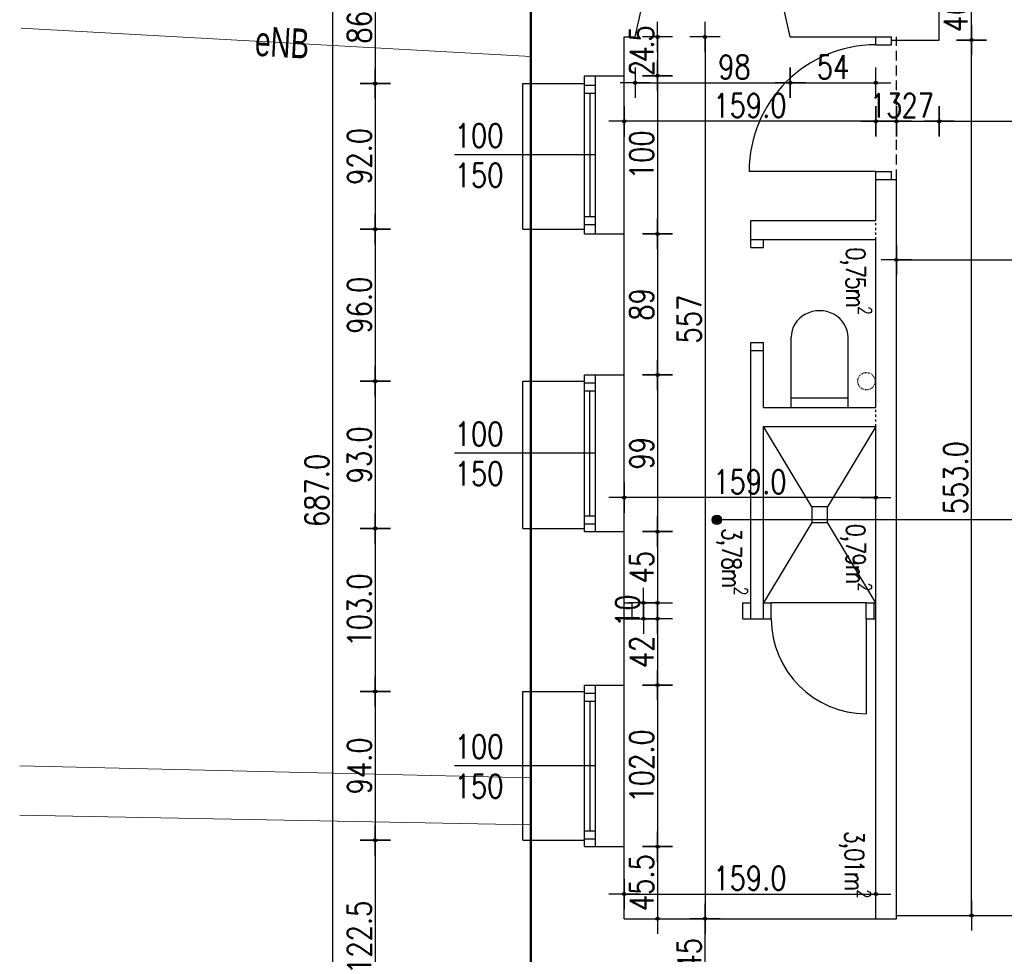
# Model space of a CAD drawing. Header units: millimetres. Extents: x 22865 to 60762, y -18816 to 15611.
# Tile 64 of 256: x 43672 to 44294, y -10942 to -10352. Entities that reach past the tile are written whole.
import ezdxf
from ezdxf.enums import TextEntityAlignment as Align

# ---------------------------------------------------------------- set-up
doc = ezdxf.new("R2010")
doc.units = ezdxf.units.MM
for name, pattern in [('2_EGBU_A', [0]), ('3', [1, 0.5, -0.5]), ('3_SUCP', [0]), ('3_SUEP_A', [0]), ('DASHED', [15, 7, -8]), ('DASHED2', [0.375, 0.25, -0.125])]:
    doc.linetypes.add(name, pattern=pattern)
doc.layers.add('EGBB_L_0', color=7, linetype='2_EGBU_A', lineweight=50, true_color=0x804000)
doc.layers.add('SUCP_L_0', color=7, linetype='3_SUCP', lineweight=18, true_color=0xd200d2)
for name, color, linetype in [('OPISY', 6, 'Continuous'), ('sciany murowane', 4, 'Continuous'), ('widokowa', 2, 'Continuous'), ('WYMIARY', 6, 'Continuous')]:
    doc.layers.add(name, color=color, linetype=linetype)
doc.layers.add('SUEP_E_T_0', color=1, linetype='Continuous', lineweight=0)
doc.layers.add('SUEP_L_0', color=1, linetype='3_SUEP_A', lineweight=18)
doc.styles.add('1-100', font='simplex.shx', dxfattribs={"width": 0.8, "height": 15})
doc.dimstyles.new('1-100', dxfattribs={"dimscale": 0.5, "dimtxt": 100, "dimasz": 1, "dimexe": 0.18, "dimexo": 0.0625, "dimgap": 5, "dimtad": 1, "dimdec": 1, "dimzin": 0, "dimdsep": 46, "dimtxsty": '1-100', "dimblk1": 'K', "dimblk2": 'K', "dimsah": 1, "dimcen": 0.09, "dimse1": 1, "dimse2": 1, "dimadec": 0, "dimazin": 0, "dimtfac": 1, "dimtdec": 1, "dimtofl": 0, "dimtmove": 0, "dimatfit": 3, "dimldrblk": 'K', "dimfxl": 0, "dimtolj": 1, "dimtzin": 0, "dimarcsym": 0})

# ---------------------------------------------------------------- blocks, each defined once
blk = doc.blocks.new('K')
for p, q in [((0, -19.1), (0, 19.1)), ((-19.1, 0), (19.1, 0))]:
    blk.add_line(p, q)
blk.add_circle((0, 0), 2.02)
blk = doc.blocks.new('*D2725')
at = {"layer": 'WYMIARY', "color": 0, "lineweight": -2}
blk.add_line((44061.69, -10391.64), (44158.69, -10391.64), dxfattribs=at)
at = {"layer": 'WYMIARY', "color": 0, "linetype": 'ByBlock', "lineweight": -2, "xscale": 0.5, "yscale": 0.5, "zscale": 0.5}
for p, rotation in [((44061.19, -10391.64), 179.9999999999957), ((44159.19, -10391.64), 359.9999999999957)]:
    blk.add_blockref('K', p, dxfattribs=dict(at, rotation=rotation))
at = {"layer": 'WYMIARY', "color": 0, "ltscale": 0.2, "insert": (44123.87, -10381.64), "char_height": 15, "attachment_point": 5, "style": '1-100'}
blk.add_mtext('\\A1;98', dxfattribs=at)
blk = doc.blocks.new('*D2726')
at = {"layer": 'WYMIARY', "color": 0, "lineweight": -2}
blk.add_line((44212.69, -10653.69), (44054.69, -10653.69), dxfattribs=at)
at = {"layer": 'WYMIARY', "color": 0, "linetype": 'ByBlock', "lineweight": -2, "xscale": 0.5, "yscale": 0.5, "zscale": 0.5}
for p, rotation in [((44054.19, -10653.69), 180.0000000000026), ((44213.19, -10653.69), 2.621897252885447e-12)]:
    blk.add_blockref('K', p, dxfattribs=dict(at, rotation=rotation))
at = {"layer": 'WYMIARY', "color": 0, "ltscale": 0.2, "insert": (44133.69, -10643.69), "char_height": 15, "attachment_point": 5, "style": '1-100'}
blk.add_mtext('\\A1;159.0', dxfattribs=at)
blk = doc.blocks.new('*D2728')
at = {"layer": 'WYMIARY', "color": 0, "lineweight": -2, "ltscale": 0.2}
blk.add_line((43896.98, -10306.15), (43896.98, -10391.65), dxfattribs=at)
at = {"layer": 'WYMIARY', "color": 0, "linetype": 'ByBlock', "lineweight": -2, "xscale": 0.5, "yscale": 0.5, "zscale": 0.5}
for p, rotation in [((43896.98, -10305.65), 90), ((43896.98, -10392.15), 270)]:
    blk.add_blockref('K', p, dxfattribs=dict(at, rotation=rotation))
at = {"layer": 'WYMIARY', "color": 0, "ltscale": 0.2, "insert": (43886.98, -10348.9), "char_height": 15, "attachment_point": 5, "rotation": 90, "style": '1-100'}
blk.add_mtext('\\A1;86.5', dxfattribs=at)
blk = doc.blocks.new('*D2729')
at = {"layer": 'WYMIARY', "color": 0, "lineweight": -2, "ltscale": 0.2}
blk.add_line((43896.98, -10392.65), (43896.98, -10483.65), dxfattribs=at)
at = {"layer": 'WYMIARY', "color": 0, "linetype": 'ByBlock', "lineweight": -2, "xscale": 0.5, "yscale": 0.5, "zscale": 0.5}
for p, rotation in [((43896.98, -10392.15), 90.00000000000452), ((43896.98, -10484.15), 270.0000000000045)]:
    blk.add_blockref('K', p, dxfattribs=dict(at, rotation=rotation))
at = {"layer": 'WYMIARY', "color": 0, "ltscale": 0.2, "insert": (43886.98, -10438.15), "char_height": 15, "attachment_point": 5, "rotation": 90, "style": '1-100'}
blk.add_mtext('\\A1;92.0', dxfattribs=at)
blk = doc.blocks.new('*D2730')
at = {"layer": 'WYMIARY', "color": 0, "lineweight": -2}
blk.add_line((44105.32, -10363.15), (44105.32, -10919.15), dxfattribs=at)
at = {"layer": 'WYMIARY', "color": 0, "linetype": 'ByBlock', "lineweight": -2, "xscale": 0.5, "yscale": 0.5, "zscale": 0.5}
for p, rotation in [((44105.32, -10362.65), 90), ((44105.32, -10919.65), 270)]:
    blk.add_blockref('K', p, dxfattribs=dict(at, rotation=rotation))
at = {"layer": 'WYMIARY', "color": 0, "ltscale": 0.2, "insert": (44095.32, -10540.95), "char_height": 15, "attachment_point": 5, "rotation": 90, "style": '1-100'}
blk.add_mtext('\\A1;557', dxfattribs=at)
blk = doc.blocks.new('*D2731')
at = {"layer": 'WYMIARY', "color": 0, "lineweight": -2}
blk.add_line((43896.98, -10776.65), (43896.98, -10869.65), dxfattribs=at)
at = {"layer": 'WYMIARY', "color": 0, "linetype": 'ByBlock', "lineweight": -2, "xscale": 0.5, "yscale": 0.5, "zscale": 0.5}
for p, rotation in [((43896.98, -10776.15), 90), ((43896.98, -10870.15), 270)]:
    blk.add_blockref('K', p, dxfattribs=dict(at, rotation=rotation))
at = {"layer": 'WYMIARY', "color": 0, "ltscale": 0.2, "insert": (43886.98, -10823.15), "char_height": 15, "attachment_point": 5, "rotation": 90, "style": '1-100'}
blk.add_mtext('\\A1;94.0', dxfattribs=at)
blk = doc.blocks.new('*D2732')
at = {"layer": 'WYMIARY', "color": 0, "lineweight": -2}
blk.add_line((43896.98, -10870.65), (43896.98, -10992.15), dxfattribs=at)
at = {"layer": 'WYMIARY', "color": 0, "linetype": 'ByBlock', "lineweight": -2, "xscale": 0.5, "yscale": 0.5, "zscale": 0.5}
for p, rotation in [((43896.98, -10870.15), 89.9999999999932), ((43896.98, -10992.65), 269.9999999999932)]:
    blk.add_blockref('K', p, dxfattribs=dict(at, rotation=rotation))
at = {"layer": 'WYMIARY', "color": 0, "ltscale": 0.2, "insert": (43886.98, -10931.4), "char_height": 15, "attachment_point": 5, "rotation": 90, "style": '1-100'}
blk.add_mtext('\\A1;122.5', dxfattribs=at)
blk = doc.blocks.new('*D2741')
at = {"layer": 'WYMIARY', "color": 0, "lineweight": -2}
blk.add_line((44105.32, -10964.15), (44105.32, -10920.15), dxfattribs=at)
at = {"layer": 'WYMIARY', "color": 0, "linetype": 'ByBlock', "lineweight": -2, "xscale": 0.5, "yscale": 0.5, "zscale": 0.5}
for p, rotation in [((44105.32, -10919.65), 90), ((44105.32, -10964.65), 270)]:
    blk.add_blockref('K', p, dxfattribs=dict(at, rotation=rotation))
at = {"layer": 'WYMIARY', "color": 0, "ltscale": 0.2, "insert": (44095.32, -10942.15), "char_height": 15, "attachment_point": 5, "rotation": 90, "style": '1-100'}
blk.add_mtext('\\A1;45', dxfattribs=at)
blk = doc.blocks.new('*D2909')
at = {"layer": 'WYMIARY', "color": 0, "lineweight": -2, "ltscale": 0.2}
blk.add_line((43870.12, -10992.15), (43870.12, -10306.15), dxfattribs=at)
at = {"layer": 'WYMIARY', "color": 0, "linetype": 'ByBlock', "lineweight": -2, "xscale": 0.5, "yscale": 0.5, "zscale": 0.5}
for p, rotation in [((43870.12, -10305.65), 90), ((43870.12, -10992.65), 270)]:
    blk.add_blockref('K', p, dxfattribs=dict(at, rotation=rotation))
at = {"layer": 'WYMIARY', "color": 0, "ltscale": 0.2, "insert": (43860.12, -10649.15), "char_height": 15, "attachment_point": 5, "rotation": 90, "style": '1-100'}
blk.add_mtext('\\A1;687.0', dxfattribs=at)
blk = doc.blocks.new('*D2923')
at = {"layer": 'WYMIARY', "color": 0, "lineweight": -2, "ltscale": 0.2}
blk.add_line((43896.98, -10484.65), (43896.98, -10579.65), dxfattribs=at)
at = {"layer": 'WYMIARY', "color": 0, "linetype": 'ByBlock', "lineweight": -2, "xscale": 0.5, "yscale": 0.5, "zscale": 0.5}
for p, rotation in [((43896.98, -10484.15), 90), ((43896.98, -10580.15), 270)]:
    blk.add_blockref('K', p, dxfattribs=dict(at, rotation=rotation))
at = {"layer": 'WYMIARY', "color": 0, "ltscale": 0.2, "insert": (43886.98, -10532.15), "char_height": 15, "attachment_point": 5, "rotation": 90, "style": '1-100'}
blk.add_mtext('\\A1;96.0', dxfattribs=at)
blk = doc.blocks.new('*D2924')
at = {"layer": 'WYMIARY', "color": 0, "lineweight": -2, "ltscale": 0.2}
blk.add_line((43896.98, -10580.65), (43896.98, -10672.65), dxfattribs=at)
at = {"layer": 'WYMIARY', "color": 0, "linetype": 'ByBlock', "lineweight": -2, "xscale": 0.5, "yscale": 0.5, "zscale": 0.5}
for p, rotation in [((43896.98, -10580.15), 90), ((43896.98, -10673.15), 270)]:
    blk.add_blockref('K', p, dxfattribs=dict(at, rotation=rotation))
at = {"layer": 'WYMIARY', "color": 0, "ltscale": 0.2, "insert": (43886.98, -10626.65), "char_height": 15, "attachment_point": 5, "rotation": 90, "style": '1-100'}
blk.add_mtext('\\A1;93.0', dxfattribs=at)
blk = doc.blocks.new('*D2925')
at = {"layer": 'WYMIARY', "color": 0, "lineweight": -2, "ltscale": 0.2}
blk.add_line((43896.98, -10673.65), (43896.98, -10775.65), dxfattribs=at)
at = {"layer": 'WYMIARY', "color": 0, "linetype": 'ByBlock', "lineweight": -2, "xscale": 0.5, "yscale": 0.5, "zscale": 0.5}
for p, rotation in [((43896.98, -10673.15), 90), ((43896.98, -10776.15), 270)]:
    blk.add_blockref('K', p, dxfattribs=dict(at, rotation=rotation))
at = {"layer": 'WYMIARY', "color": 0, "ltscale": 0.2, "insert": (43886.98, -10724.65), "char_height": 15, "attachment_point": 5, "rotation": 90, "style": '1-100'}
blk.add_mtext('\\A1;103.0', dxfattribs=at)
blk = doc.blocks.new('*D2926')
at = {"layer": 'WYMIARY', "color": 0, "lineweight": -2, "ltscale": 0.2}
blk.add_line((44075.31, -10363.15), (44075.31, -10386.65), dxfattribs=at)
at = {"layer": 'WYMIARY', "color": 0, "linetype": 'ByBlock', "lineweight": -2, "xscale": 0.5, "yscale": 0.5, "zscale": 0.5}
for p, rotation in [((44075.31, -10362.65), 90), ((44075.31, -10387.15), 270)]:
    blk.add_blockref('K', p, dxfattribs=dict(at, rotation=rotation))
at = {"layer": 'WYMIARY', "color": 0, "ltscale": 0.2, "insert": (44065.31, -10372.21), "char_height": 15, "attachment_point": 5, "rotation": 90, "style": '1-100'}
blk.add_mtext('\\A1;\\A1;{\\T0.8;24.5}', dxfattribs=at)
blk = doc.blocks.new('*D2927')
at = {"layer": 'WYMIARY', "color": 0, "lineweight": -2}
blk.add_line((44075.31, -10387.65), (44075.31, -10486.65), dxfattribs=at)
at = {"layer": 'WYMIARY', "color": 0, "linetype": 'ByBlock', "lineweight": -2, "xscale": 0.5, "yscale": 0.5, "zscale": 0.5}
for p, rotation in [((44075.31, -10387.15), 90), ((44075.31, -10487.15), 270)]:
    blk.add_blockref('K', p, dxfattribs=dict(at, rotation=rotation))
at = {"layer": 'WYMIARY', "color": 0, "ltscale": 0.2, "insert": (44065.31, -10437.15), "char_height": 15, "attachment_point": 5, "rotation": 90, "style": '1-100'}
blk.add_mtext('\\A1;100', dxfattribs=at)
blk = doc.blocks.new('*D2928')
at = {"layer": 'WYMIARY', "color": 0, "lineweight": -2}
blk.add_line((44075.31, -10487.65), (44075.31, -10575.65), dxfattribs=at)
at = {"layer": 'WYMIARY', "color": 0, "linetype": 'ByBlock', "lineweight": -2, "xscale": 0.5, "yscale": 0.5, "zscale": 0.5}
for p, rotation in [((44075.31, -10487.15), 90), ((44075.31, -10576.15), 270)]:
    blk.add_blockref('K', p, dxfattribs=dict(at, rotation=rotation))
at = {"layer": 'WYMIARY', "color": 0, "ltscale": 0.2, "insert": (44065.31, -10531.65), "char_height": 15, "attachment_point": 5, "rotation": 90, "style": '1-100'}
blk.add_mtext('\\A1;89', dxfattribs=at)
blk = doc.blocks.new('*D2929')
at = {"layer": 'WYMIARY', "color": 0, "lineweight": -2}
blk.add_line((44075.31, -10576.65), (44075.31, -10674.65), dxfattribs=at)
at = {"layer": 'WYMIARY', "color": 0, "linetype": 'ByBlock', "lineweight": -2, "xscale": 0.5, "yscale": 0.5, "zscale": 0.5}
for p, rotation in [((44075.31, -10576.15), 90), ((44075.31, -10675.15), 270)]:
    blk.add_blockref('K', p, dxfattribs=dict(at, rotation=rotation))
at = {"layer": 'WYMIARY', "color": 0, "ltscale": 0.2, "insert": (44065.31, -10625.65), "char_height": 15, "attachment_point": 5, "rotation": 90, "style": '1-100'}
blk.add_mtext('\\A1;99', dxfattribs=at)
blk = doc.blocks.new('*D2930')
at = {"layer": 'WYMIARY', "color": 0, "lineweight": -2}
blk.add_line((44075.31, -10675.65), (44075.31, -10719.65), dxfattribs=at)
at = {"layer": 'WYMIARY', "color": 0, "linetype": 'ByBlock', "lineweight": -2, "xscale": 0.5, "yscale": 0.5, "zscale": 0.5}
for p, rotation in [((44075.31, -10675.15), 90), ((44075.31, -10720.15), 270)]:
    blk.add_blockref('K', p, dxfattribs=dict(at, rotation=rotation))
at = {"layer": 'WYMIARY', "color": 0, "ltscale": 0.2, "insert": (44065.31, -10697.65), "char_height": 15, "attachment_point": 5, "rotation": 90, "style": '1-100'}
blk.add_mtext('\\A1;45', dxfattribs=at)
blk = doc.blocks.new('*D2931')
at = {"layer": 'WYMIARY', "color": 0, "lineweight": -2}
blk.add_line((44066.38, -10720.65), (44066.38, -10729.65), dxfattribs=at)
at = {"layer": 'WYMIARY', "color": 0, "linetype": 'ByBlock', "lineweight": -2, "xscale": 0.5, "yscale": 0.5, "zscale": 0.5}
for p, rotation in [((44066.38, -10720.15), 90), ((44066.38, -10730.15), 270)]:
    blk.add_blockref('K', p, dxfattribs=dict(at, rotation=rotation))
at = {"layer": 'WYMIARY', "color": 0, "ltscale": 0.2, "insert": (44056.38, -10725.15), "char_height": 15, "attachment_point": 5, "rotation": 90, "style": '1-100'}
blk.add_mtext('\\A1;10', dxfattribs=at)
blk = doc.blocks.new('*D2932')
at = {"layer": 'WYMIARY', "color": 0, "lineweight": -2}
blk.add_line((44075.31, -10730.65), (44075.31, -10771.65), dxfattribs=at)
at = {"layer": 'WYMIARY', "color": 0, "linetype": 'ByBlock', "lineweight": -2, "xscale": 0.5, "yscale": 0.5, "zscale": 0.5}
for p, rotation in [((44075.31, -10730.15), 90), ((44075.31, -10772.15), 270)]:
    blk.add_blockref('K', p, dxfattribs=dict(at, rotation=rotation))
at = {"layer": 'WYMIARY', "color": 0, "ltscale": 0.2, "insert": (44065.31, -10751.15), "char_height": 15, "attachment_point": 5, "rotation": 90, "style": '1-100'}
blk.add_mtext('\\A1;42', dxfattribs=at)
blk = doc.blocks.new('*D2933')
at = {"layer": 'WYMIARY', "color": 0, "lineweight": -2, "ltscale": 0.2}
blk.add_line((44075.31, -10772.65), (44075.31, -10873.65), dxfattribs=at)
at = {"layer": 'WYMIARY', "color": 0, "linetype": 'ByBlock', "lineweight": -2, "xscale": 0.5, "yscale": 0.5, "zscale": 0.5}
for p, rotation in [((44075.31, -10772.15), 90), ((44075.31, -10874.15), 270)]:
    blk.add_blockref('K', p, dxfattribs=dict(at, rotation=rotation))
at = {"layer": 'WYMIARY', "color": 0, "ltscale": 0.2, "insert": (44065.31, -10823.15), "char_height": 15, "attachment_point": 5, "rotation": 90, "style": '1-100'}
blk.add_mtext('\\A1;102.0', dxfattribs=at)
blk = doc.blocks.new('*D2934')
at = {"layer": 'WYMIARY', "color": 0, "lineweight": -2, "ltscale": 0.2}
blk.add_line((44075.31, -10874.65), (44075.31, -10919.15), dxfattribs=at)
at = {"layer": 'WYMIARY', "color": 0, "linetype": 'ByBlock', "lineweight": -2, "xscale": 0.5, "yscale": 0.5, "zscale": 0.5}
for p, rotation in [((44075.31, -10874.15), 90), ((44075.31, -10919.65), 270)]:
    blk.add_blockref('K', p, dxfattribs=dict(at, rotation=rotation))
at = {"layer": 'WYMIARY', "color": 0, "ltscale": 0.2, "insert": (44065.31, -10896.9), "char_height": 15, "attachment_point": 5, "rotation": 90, "style": '1-100'}
blk.add_mtext('\\A1;45.5', dxfattribs=at)
blk = doc.blocks.new('*D2935')
at = {"layer": 'WYMIARY', "color": 0, "lineweight": -2, "ltscale": 0.2}
blk.add_line((44054.69, -10904.07), (44212.69, -10904.07), dxfattribs=at)
at = {"layer": 'WYMIARY', "color": 0, "linetype": 'ByBlock', "lineweight": -2, "xscale": 0.5, "yscale": 0.5, "zscale": 0.5, "rotation": 180}
blk.add_blockref('K', (44054.19, -10904.07), dxfattribs=at)
at = {"layer": 'WYMIARY', "color": 0, "linetype": 'ByBlock', "lineweight": -2, "xscale": 0.5, "yscale": 0.5, "zscale": 0.5}
blk.add_blockref('K', (44213.19, -10904.07), dxfattribs=at)
at = {"layer": 'WYMIARY', "color": 0, "ltscale": 0.2, "insert": (44133.69, -10894.07), "char_height": 15, "attachment_point": 5, "style": '1-100'}
blk.add_mtext('\\A1;159.0', dxfattribs=at)
blk = doc.blocks.new('*D2936')
at = {"layer": 'WYMIARY', "color": 0, "lineweight": -2}
blk.add_line((44159.69, -10391.64), (44212.69, -10391.64), dxfattribs=at)
at = {"layer": 'WYMIARY', "color": 0, "linetype": 'ByBlock', "lineweight": -2, "xscale": 0.5, "yscale": 0.5, "zscale": 0.5, "rotation": 180}
blk.add_blockref('K', (44159.19, -10391.64), dxfattribs=at)
at = {"layer": 'WYMIARY', "color": 0, "linetype": 'ByBlock', "lineweight": -2, "xscale": 0.5, "yscale": 0.5, "zscale": 0.5}
blk.add_blockref('K', (44213.19, -10391.64), dxfattribs=at)
at = {"layer": 'WYMIARY', "color": 0, "ltscale": 0.2, "insert": (44186.19, -10381.64), "char_height": 15, "attachment_point": 5, "style": '1-100'}
blk.add_mtext('\\A1;54', dxfattribs=at)
blk = doc.blocks.new('*D2937')
at = {"layer": 'WYMIARY', "color": 0, "lineweight": -2, "ltscale": 0.2}
blk.add_line((44273.68, -10917.15), (44273.68, -10365.15), dxfattribs=at)
at = {"layer": 'WYMIARY', "color": 0, "linetype": 'ByBlock', "lineweight": -2, "xscale": 0.5, "yscale": 0.5, "zscale": 0.5}
for p, rotation in [((44273.68, -10364.65), 90), ((44273.68, -10917.65), 270)]:
    blk.add_blockref('K', p, dxfattribs=dict(at, rotation=rotation))
at = {"layer": 'WYMIARY', "color": 0, "ltscale": 0.2, "insert": (44263.68, -10641.15), "char_height": 15, "attachment_point": 5, "rotation": 90, "style": '1-100'}
blk.add_mtext('\\A1;553.0', dxfattribs=at)
blk = doc.blocks.new('*D2938')
at = {"layer": 'WYMIARY', "color": 0, "lineweight": -2, "ltscale": 0.2}
blk.add_line((44273.68, -10364.15), (44273.68, -10319.15), dxfattribs=at)
at = {"layer": 'WYMIARY', "color": 0, "linetype": 'ByBlock', "lineweight": -2, "xscale": 0.5, "yscale": 0.5, "zscale": 0.5}
for p, rotation in [((44273.68, -10318.65), 90), ((44273.68, -10364.65), 270)]:
    blk.add_blockref('K', p, dxfattribs=dict(at, rotation=rotation))
at = {"layer": 'WYMIARY', "color": 0, "ltscale": 0.2, "insert": (44263.68, -10341.65), "char_height": 15, "attachment_point": 5, "rotation": 90, "style": '1-100'}
blk.add_mtext('\\A1;46.0', dxfattribs=at)
blk = doc.blocks.new('*D2939')
at = {"layer": 'WYMIARY', "color": 0, "lineweight": -2}
blk.add_line((44213.69, -10415.98), (44225.69, -10415.98), dxfattribs=at)
at = {"layer": 'WYMIARY', "color": 0, "linetype": 'ByBlock', "lineweight": -2, "xscale": 0.5, "yscale": 0.5, "zscale": 0.5, "rotation": 180}
blk.add_blockref('K', (44213.19, -10415.98), dxfattribs=at)
at = {"layer": 'WYMIARY', "color": 0, "linetype": 'ByBlock', "lineweight": -2, "xscale": 0.5, "yscale": 0.5, "zscale": 0.5}
blk.add_blockref('K', (44226.19, -10415.98), dxfattribs=at)
at = {"layer": 'WYMIARY', "color": 0, "ltscale": 0.2, "insert": (44219.69, -10405.98), "char_height": 15, "attachment_point": 5, "style": '1-100'}
blk.add_mtext('\\A1;13', dxfattribs=at)
blk = doc.blocks.new('*D2940')
at = {"layer": 'WYMIARY', "color": 0, "lineweight": -2, "ltscale": 0.2}
blk.add_line((44212.69, -10415.98), (44054.69, -10415.98), dxfattribs=at)
at = {"layer": 'WYMIARY', "color": 0, "linetype": 'ByBlock', "lineweight": -2, "xscale": 0.5, "yscale": 0.5, "zscale": 0.5, "rotation": 180}
blk.add_blockref('K', (44054.19, -10415.98), dxfattribs=at)
at = {"layer": 'WYMIARY', "color": 0, "linetype": 'ByBlock', "lineweight": -2, "xscale": 0.5, "yscale": 0.5, "zscale": 0.5}
blk.add_blockref('K', (44213.19, -10415.98), dxfattribs=at)
at = {"layer": 'WYMIARY', "color": 0, "ltscale": 0.2, "insert": (44133.69, -10405.98), "char_height": 15, "attachment_point": 5, "style": '1-100'}
blk.add_mtext('\\A1;159.0', dxfattribs=at)
blk = doc.blocks.new('*D2941')
at = {"layer": 'WYMIARY', "color": 0, "lineweight": -2}
blk.add_line((44226.69, -10415.98), (44252.69, -10415.98), dxfattribs=at)
at = {"layer": 'WYMIARY', "color": 0, "linetype": 'ByBlock', "lineweight": -2, "xscale": 0.5, "yscale": 0.5, "zscale": 0.5, "rotation": 180}
blk.add_blockref('K', (44226.19, -10415.98), dxfattribs=at)
at = {"layer": 'WYMIARY', "color": 0, "linetype": 'ByBlock', "lineweight": -2, "xscale": 0.5, "yscale": 0.5, "zscale": 0.5}
blk.add_blockref('K', (44253.19, -10415.98), dxfattribs=at)
at = {"layer": 'WYMIARY', "color": 0, "ltscale": 0.2, "insert": (44239.69, -10405.98), "char_height": 15, "attachment_point": 5, "style": '1-100'}
blk.add_mtext('\\A1;27', dxfattribs=at)
blk = doc.blocks.new('*D2942')
at = {"layer": 'WYMIARY', "color": 0, "lineweight": -2, "ltscale": 0.2}
blk.add_line((44253.69, -10415.98), (44433.69, -10415.98), dxfattribs=at)
at = {"layer": 'WYMIARY', "color": 0, "linetype": 'ByBlock', "lineweight": -2, "xscale": 0.5, "yscale": 0.5, "zscale": 0.5, "rotation": 180}
blk.add_blockref('K', (44253.19, -10415.98), dxfattribs=at)
at = {"layer": 'WYMIARY', "color": 0, "linetype": 'ByBlock', "lineweight": -2, "xscale": 0.5, "yscale": 0.5, "zscale": 0.5}
blk.add_blockref('K', (44434.19, -10415.98), dxfattribs=at)
at = {"layer": 'WYMIARY', "color": 0, "ltscale": 0.2, "insert": (44343.69, -10405.98), "char_height": 15, "attachment_point": 5, "style": '1-100'}
blk.add_mtext('\\A1;181.0', dxfattribs=at)
blk = doc.blocks.new('*D2944')
at = {"layer": 'WYMIARY', "color": 0, "lineweight": -2, "ltscale": 0.2}
blk.add_line((44226.69, -10503.48), (44762.69, -10503.48), dxfattribs=at)
at = {"layer": 'WYMIARY', "color": 0, "linetype": 'ByBlock', "lineweight": -2, "xscale": 0.5, "yscale": 0.5, "zscale": 0.5, "rotation": 180}
blk.add_blockref('K', (44226.19, -10503.48), dxfattribs=at)
at = {"layer": 'WYMIARY', "color": 0, "linetype": 'ByBlock', "lineweight": -2, "xscale": 0.5, "yscale": 0.5, "zscale": 0.5}
blk.add_blockref('K', (44763.19, -10503.48), dxfattribs=at)
at = {"layer": 'WYMIARY', "color": 0, "ltscale": 0.2, "insert": (44494.69, -10493.48), "char_height": 15, "attachment_point": 5, "style": '1-100'}
blk.add_mtext('\\A1;537.0', dxfattribs=at)

msp = doc.modelspace()

# ---------------------------------------------------------------- hatches: boundary and pattern name
at = {"layer": 'OPISY', "transparency": 33554687}
h = msp.add_hatch(color=256, dxfattribs=at)
h.dxf.hatch_style = 1
h.paths.add_polyline_path([(44115.8, -10667.69, 2.414214), (44112.8, -10670.69, 0.414214)])

# ---------------------------------------------------------------- linework, layer by layer
at = {"layer": 'EGBB_L_0', "linetype": '2_EGBU_A'}
msp.add_line((43995.19, -10305.65), (43995.19, -10980.86), dxfattribs=at)
at = {"layer": 'EGBB_L_0', "linetype": '3', "lineweight": -2}
msp.add_circle((44207.24, -10580.15), 5.5, dxfattribs=at)
at = {"layer": 'OPISY'}
msp.add_line((44318.38, -10667.69), (44112.8, -10667.69), dxfattribs=at)
msp.add_circle((44112.8, -10667.69), 3, dxfattribs=at)
at = {"layer": 'sciany murowane', "ltscale": 0.2}
for p, q in [((43995.19, -10392.15), (43995.19, -10305.65)), ((44253.19, -10364.65), (44253.19, -10326.65)), ((44061.19, -10362.65), (44065.19, -10344.65)), ((44159.19, -10362.65), (44155.19, -10344.65)), ((44054.19, -10387.15), (44054.19, -10362.65)), ((44054.19, -10362.65), (44061.19, -10362.65)), ((44159.19, -10362.65), (44223.19, -10362.65)), ((44223.19, -10364.65), (44253.19, -10364.65)), ((44029.19, -10387.15), (44054.19, -10387.15)), ((43995.19, -10392.15), (44029.19, -10392.15)), ((44213.19, -10478.65), (44213.19, -10452.65)), ((44213.19, -10452.65), (44226.19, -10452.65)), ((44226.19, -10919.65), (44226.19, -10452.65)), ((44134.19, -10478.65), (44213.19, -10478.65)), ((44134.19, -10490.65), (44134.19, -10478.65)), ((43995.19, -10580.15), (43995.19, -10484.15)), ((43995.19, -10484.15), (44029.19, -10484.15)), ((44029.19, -10487.15), (44054.19, -10487.15)), ((44054.19, -10576.15), (44054.19, -10487.15)), ((44134.19, -10490.65), (44213.19, -10490.65)), ((44213.19, -10596.65), (44213.19, -10490.65)), ((44134.19, -10560.65), (44142.19, -10560.65)), ((44134.19, -10730.15), (44134.19, -10560.65)), ((44142.19, -10596.65), (44142.19, -10560.65)), ((43995.19, -10580.15), (44029.19, -10580.15)), ((44029.19, -10576.15), (44054.19, -10576.15)), ((44142.19, -10596.65), (44213.19, -10596.65)), ((44142.19, -10608.65), (44213.19, -10608.65)), ((44142.19, -10730.15), (44142.19, -10608.65)), ((44213.19, -10919.65), (44213.19, -10608.65)), ((43995.19, -10776.15), (43995.19, -10673.15)), ((43995.19, -10673.15), (44029.19, -10673.15)), ((44029.19, -10675.15), (44054.19, -10675.15)), ((44054.19, -10772.15), (44054.19, -10675.15)), ((44054.19, -10720.15), (44059.19, -10720.15)), ((44054.19, -10730.15), (44059.19, -10730.15)), ((44134.19, -10730.15), (44142.19, -10730.15)), ((44029.19, -10772.15), (44054.19, -10772.15)), ((43995.19, -10776.15), (44029.19, -10776.15)), ((43995.19, -11052.65), (43995.19, -10870.15)), ((43995.19, -10870.15), (44029.19, -10870.15)), ((44029.19, -10874.15), (44054.19, -10874.15)), ((44054.19, -10919.65), (44054.19, -10874.15)), ((44054.19, -10919.65), (44226.19, -10919.65)), ((44226.19, -10917.65), (44763.19, -10917.65))]:
    msp.add_line(p, q, dxfattribs=at)
at = {"layer": 'sciany murowane', "color": 2, "ltscale": 0.2}
for p, q in [((44213.19, -10367.65), (44213.19, -10362.65)), ((44223.19, -10367.65), (44223.19, -10362.65)), ((44213.19, -10367.65), (44223.19, -10367.65)), ((44029.19, -10487.15), (44029.19, -10387.15)), ((44036.19, -10487.15), (44036.19, -10387.15)), ((44054.19, -10487.15), (44054.19, -10387.15)), ((43990.19, -10484.15), (43990.19, -10392.15)), ((43990.19, -10392.15), (43995.19, -10392.15)), ((44029.19, -10393.15), (44036.19, -10393.15)), ((44029.19, -10398.15), (44036.19, -10398.15)), ((44213.19, -10447.65), (44133.19, -10447.65)), ((44213.19, -10452.65), (44213.19, -10447.65)), ((44213.19, -10447.65), (44223.19, -10447.65)), ((44223.19, -10452.65), (44223.19, -10447.65)), ((44029.19, -10476.15), (44036.19, -10476.15)), ((43990.19, -10484.15), (43995.19, -10484.15)), ((44029.19, -10481.15), (44036.19, -10481.15)), ((44134.19, -10495.65), (44134.19, -10490.65)), ((44142.19, -10495.65), (44142.19, -10490.65)), ((44134.19, -10495.65), (44142.19, -10495.65)), ((44134.19, -10555.65), (44142.19, -10555.65)), ((44134.19, -10560.65), (44134.19, -10555.65)), ((44142.19, -10560.65), (44142.19, -10555.65)), ((43990.19, -10673.15), (43990.19, -10580.15)), ((43990.19, -10580.15), (43995.19, -10580.15)), ((44029.19, -10675.15), (44029.19, -10576.15)), ((44036.19, -10675.15), (44036.19, -10576.15)), ((44054.19, -10675.15), (44054.19, -10576.15)), ((44029.19, -10581.15), (44036.19, -10581.15)), ((44029.19, -10586.15), (44036.19, -10586.15)), ((44029.19, -10665.15), (44036.19, -10665.15)), ((43990.19, -10673.15), (43995.19, -10673.15)), ((44029.19, -10670.15), (44036.19, -10670.15)), ((44059.19, -10730.15), (44059.19, -10720.15)), ((44129.19, -10730.15), (44129.19, -10720.15)), ((44129.19, -10720.15), (44134.19, -10720.15)), ((44142.19, -10720.15), (44147.19, -10720.15)), ((44147.19, -10730.15), (44147.19, -10720.15)), ((44207.19, -10730.15), (44207.19, -10720.15)), ((44207.19, -10720.15), (44213.19, -10720.15)), ((44212.19, -10730.15), (44212.19, -10720.15)), ((44129.19, -10730.15), (44134.19, -10730.15)), ((44142.19, -10730.15), (44147.19, -10730.15)), ((44207.19, -10730.15), (44213.19, -10730.15)), ((44029.19, -10874.15), (44029.19, -10772.15)), ((44036.19, -10874.15), (44036.19, -10772.15)), ((44054.19, -10874.15), (44054.19, -10772.15)), ((43990.19, -10870.15), (43990.19, -10776.15)), ((43990.19, -10776.15), (43995.19, -10776.15)), ((44029.19, -10777.15), (44036.19, -10777.15)), ((44029.19, -10782.15), (44036.19, -10782.15)), ((44029.19, -10864.15), (44036.19, -10864.15)), ((43990.19, -10870.15), (43995.19, -10870.15)), ((44029.19, -10869.15), (44036.19, -10869.15))]:
    msp.add_line(p, q, dxfattribs=at)
at = {"layer": 'sciany murowane', "linetype": 'DASHED', "ltscale": 0.2}
for p, q in [((44213.19, -10490.65), (44213.19, -10478.65)), ((44213.19, -10608.65), (44213.19, -10596.65))]:
    msp.add_line(p, q, dxfattribs=at)
at = {"layer": 'SUCP_L_0', "linetype": '3_SUCP'}
for p, q in [((43672.43, -10823.01), (43995.19, -10830.62)), ((43995.19, -10860.42), (43672.36, -10854.31))]:
    msp.add_line(p, q, dxfattribs=at)
at = {"layer": 'SUEP_L_0', "linetype": '3_SUEP_A'}
msp.add_line((43995.19, -10375.04), (43673.38, -10357.07), dxfattribs=at)
at = {"layer": 'widokowa', "color": 1, "linetype": 'DASHED2', "ltscale": 25}
msp.add_line((44226.19, -10452.65), (44226.19, -10362.65), dxfattribs=at)
at = {"layer": 'widokowa', "color": 1, "linetype": 'DASHED2', "ltscale": 20}
for p, q in [((43995.19, -10484.15), (43995.19, -10392.15)), ((43995.19, -10673.15), (43995.19, -10580.15)), ((43995.19, -10870.15), (43995.19, -10776.15))]:
    msp.add_line(p, q, dxfattribs=at)
at = {"layer": 'widokowa', "color": 6, "ltscale": 0.2}
for p, q in [((44032.69, -10476.15), (44032.69, -10398.15)), ((44036.19, -10437.15), (43946.98, -10437.15)), ((44032.64, -10665.15), (44032.64, -10586.15)), ((44036.19, -10625.65), (43946.98, -10625.65)), ((44032.69, -10864.15), (44032.69, -10782.15)), ((44036.19, -10823.15), (43946.98, -10823.15))]:
    msp.add_line(p, q, dxfattribs=at)
at = {"layer": 'WYMIARY', "ltscale": 0.2}
for p, q in [((44159.69, -10596.65), (44159.69, -10552.37)), ((44195.69, -10596.65), (44195.69, -10552.37)), ((44159.69, -10590.65), (44195.69, -10590.65)), ((44172.69, -10659.4), (44142.19, -10608.65)), ((44213.19, -10608.65), (44182.69, -10659.4)), ((44172.69, -10669.4), (44142.19, -10720.15)), ((44213.19, -10720.15), (44182.69, -10669.4)), ((44207.19, -10720.15), (44147.19, -10720.15)), ((44207.19, -10730.15), (44207.19, -10790.15))]:
    msp.add_line(p, q, dxfattribs=at)
msp.add_lwpolyline([(44182.69, -10669.4), (44182.69, -10659.4), (44172.69, -10659.4), (44172.69, -10669.4)], close=True, dxfattribs=at)
at = {"layer": 'WYMIARY', "color": 1, "ltscale": 0.2}
msp.add_arc((44213.19, -10447.65), 80, 90, 180, dxfattribs=at)
at = {"layer": 'WYMIARY', "ltscale": 0.2}
msp.add_arc((44207.19, -10730.15), 60, 180, 270, dxfattribs=at)
msp.add_ellipse((44177.69, -10552.37), major_axis=(18, 0), ratio=0.928921, start_param=0, end_param=3.141593, dxfattribs=at)

# ---------------------------------------------------------------- texts
at = {"layer": 'SUEP_E_T_0', "lineweight": 9, "width": 0.7}
msp.add_text('eNB', height=18.75, rotation=356.80513, dxfattribs=at).set_placement((43838.22, -10366.28), align=Align.MIDDLE)
at = {"layer": 'WYMIARY', "ltscale": 0.2, "char_height": 15, "width": 63.8053, "attachment_point": 1, "style": '1-100'}
for insert in [(43947.13, -10417.47), (43947.13, -10605.97), (43947.13, -10803.47)]:
    msp.add_mtext('100\\P150', dxfattribs=dict(at, insert=insert))
at = {"layer": 'WYMIARY', "ltscale": 0.2, "char_height": 12, "width": 183.8811, "attachment_point": 4, "rotation": 270, "style": '1-100'}
for s, insert in [('\\A1;{\\T0.9;\\Fsimplex8|c238;0,75m{\\H0.7x;\\S2^ ;}}', (44200.65, -10495.61)), ('\\A1;{\\T0.9;\\Fsimplex8|c238;3,78m{\\H0.7x;\\S2^ ;}}', (44122.33, -10672.81)), ('\\A1;{\\T0.9;\\Fsimplex8|c238;0,79m{\\H0.7x;\\S2^ ;}}', (44200.65, -10670.23)), ('\\A1;{\\T0.9;\\Fsimplex8|c238;3,01m{\\H0.7x;\\S2^ ;}}', (44199.9, -10864.12))]:
    msp.add_mtext(s, dxfattribs=dict(at, insert=insert))

# ---------------------------------------------------------------- dimensions: what is measured, and where the dimension line sits
at = {"layer": 'WYMIARY', "ltscale": 0.2}
for base, p1, p2, picture, middle in [((43870.12, -10305.65), (43860.57, -10992.65), (43995.19, -10305.65), '*D2909', (43860.12, -10649.15)), ((44273.68, -10318.65), (44264.13, -10364.65), (44264.13, -10318.65), '*D2938', (44263.68, -10341.65)), ((44273.68, -10364.65), (44253.76, -10917.65), (44264.23, -10364.65), '*D2937', (44263.68, -10641.15)), ((43896.98, -10580.15), (43918.61, -10484.15), (43920.86, -10580.15), '*D2923', (43886.98, -10532.15)), ((43896.98, -10673.15), (43918.61, -10580.15), (43918.61, -10673.15), '*D2924', (43886.98, -10626.65)), ((43896.98, -10776.15), (43918.61, -10673.15), (43918.61, -10776.15), '*D2925', (43886.98, -10724.65)), ((44075.31, -10874.15), (44065.76, -10772.15), (44054.19, -10874.15), '*D2933', (44065.31, -10823.15)), ((44075.31, -10919.65), (44054.19, -10874.15), (44054.19, -10919.65), '*D2934', (44065.31, -10896.9))]:
    dim = msp.add_linear_dim(base=base, p1=p1, p2=p2, angle=270, dimstyle='1-100', dxfattribs=at)
    dim.commit()
    dim.dimension.update_dxf_attribs({"geometry": picture, "text_midpoint": middle})
for p1, p2, distance, picture, middle in [((43918.61, -10305.65), (43918.61, -10392.15), -21.63, '*D2728', (43886.98, -10348.9)), ((43928.53, -10392.15), (43928.53, -10484.15), -31.55, '*D2729', (43886.98, -10438.15))]:
    dim = msp.add_aligned_dim(p1=p1, p2=p2, distance=distance, dimstyle='1-100', override={"dimtxsty": '1-100', "dimldrblk": 'K'}, dxfattribs=at)
    dim.commit()
    dim.dimension.update_dxf_attribs({"geometry": picture, "text_midpoint": middle})
for base, p1, p2, picture, middle in [((44434.19, -10415.98), (44253.19, -10343.52), (44434.19, -10391.09), '*D2942', (44343.69, -10405.98)), ((44054.19, -10415.98), (44213.19, -10401.2), (44054.19, -10501.98), '*D2940', (44133.69, -10405.98)), ((44763.19, -10503.48), (44226.19, -10483.19), (44763.19, -10483.19), '*D2944', (44494.69, -10493.48)), ((44213.19, -10904.07), (44054.19, -10903.71), (44213.19, -10903.71), '*D2935', (44133.69, -10894.07))]:
    dim = msp.add_linear_dim(base=base, p1=p1, p2=p2, dimstyle='1-100', dxfattribs=at)
    dim.commit()
    dim.dimension.update_dxf_attribs({"geometry": picture, "text_midpoint": middle})
dim = msp.add_linear_dim(base=(44075.31, -10387.15), p1=(44054.19, -10362.65), p2=(44054.19, -10387.15), angle=270, text='\\A1;{\\T0.8;<>}', dimstyle='1-100', override={"dimtxsty": '1-100'}, dxfattribs=at)
dim.commit()
dim.dimension.update_dxf_attribs({"geometry": '*D2926', "text_midpoint": (44075.31, -10372.21), "dimtype": 160})
at = {"layer": 'WYMIARY'}
for base, p1, p2, angle, picture, middle, dimtype in [((44105.32, -10919.65), (44090.43, -10362.65), (44090.43, -10919.65), 270, '*D2730', (44105.32, -10540.95), 161), ((44159.19, -10391.64), (44061.19, -10377.87), (44159.19, -10377.87), 0, '*D2725', (44123.87, -10391.64), 161), ((44066.38, -10730.15), (44054.79, -10720.15), (44054.79, -10730.15), 270, '*D2931', (44066.38, -10725.15), 160)]:
    dim = msp.add_linear_dim(base=base, p1=p1, p2=p2, angle=angle, dimstyle='1-100', override={"dimdec": 0, "dimtxsty": '1-100', "dimldrblk": 'K'}, dxfattribs=at)
    dim.commit()
    dim.dimension.update_dxf_attribs({"geometry": picture, "text_midpoint": middle, "dimtype": dimtype})
for base, p1, p2, picture, middle in [((44253.19, -10415.98), (44226.19, -10364.65), (44253.19, -10364.65), '*D2941', (44239.69, -10405.98)), ((44213.19, -10391.64), (44159.19, -10401.2), (44213.19, -10401.2), '*D2936', (44186.19, -10381.64))]:
    dim = msp.add_linear_dim(base=base, p1=p1, p2=p2, dimstyle='1-100', override={"dimdec": 0, "dimtxsty": '1-100', "dimldrblk": 'K'}, dxfattribs=at)
    dim.commit()
    dim.dimension.update_dxf_attribs({"geometry": picture, "text_midpoint": middle})
for base, p1, p2, picture, middle in [((44075.31, -10487.15), (44065.76, -10387.15), (44065.76, -10487.15), '*D2927', (44065.31, -10437.15)), ((44075.31, -10576.15), (44065.76, -10487.15), (44054.19, -10576.15), '*D2928', (44065.31, -10531.65)), ((44075.31, -10675.15), (44054.19, -10576.15), (44054.19, -10675.15), '*D2929', (44065.31, -10625.65)), ((44075.31, -10720.15), (44065.76, -10675.15), (44065.76, -10720.15), '*D2930', (44065.31, -10697.65)), ((44075.31, -10772.15), (44054.19, -10730.15), (44054.19, -10772.15), '*D2932', (44065.31, -10751.15))]:
    dim = msp.add_linear_dim(base=base, p1=p1, p2=p2, angle=270, dimstyle='1-100', override={"dimdec": 0, "dimtxsty": '1-100', "dimldrblk": 'K'}, dxfattribs=at)
    dim.commit()
    dim.dimension.update_dxf_attribs({"geometry": picture, "text_midpoint": middle})
dim = msp.add_linear_dim(base=(44226.19, -10415.98), p1=(44213.19, -10425.54), p2=(44226.19, -10414.16), dimstyle='1-100', override={"dimdec": 0, "dimtxsty": '1-100', "dimldrblk": 'K'}, dxfattribs=at)
dim.commit()
dim.dimension.update_dxf_attribs({"geometry": '*D2939', "text_midpoint": (44219.69, -10415.98), "dimtype": 160})
for p1, p2, distance, override, picture, middle in [((44213.19, -10653.99), (44054.19, -10653.99), -0.3, {"dimtxsty": '1-100', "dimldrblk": 'K'}, '*D2726', (44133.69, -10643.69)), ((43929.31, -10776.15), (43929.31, -10870.15), -32.33, {"dimtxsty": '1-100', "dimldrblk": 'K'}, '*D2731', (43886.98, -10823.15)), ((43929.31, -10870.15), (43929.31, -10992.65), -32.33, {"dimtxsty": '1-100', "dimldrblk": 'K'}, '*D2732', (43886.98, -10931.4)), ((44130.43, -10964.65), (44130.43, -10919.65), 25.11, {"dimdec": 0, "dimtxsty": '1-100', "dimldrblk": 'K'}, '*D2741', (44095.32, -10942.15))]:
    dim = msp.add_aligned_dim(p1=p1, p2=p2, distance=distance, dimstyle='1-100', override=override, dxfattribs=at)
    dim.commit()
    dim.dimension.update_dxf_attribs({"geometry": picture, "text_midpoint": middle})

doc.saveas('drawing.dxf')
